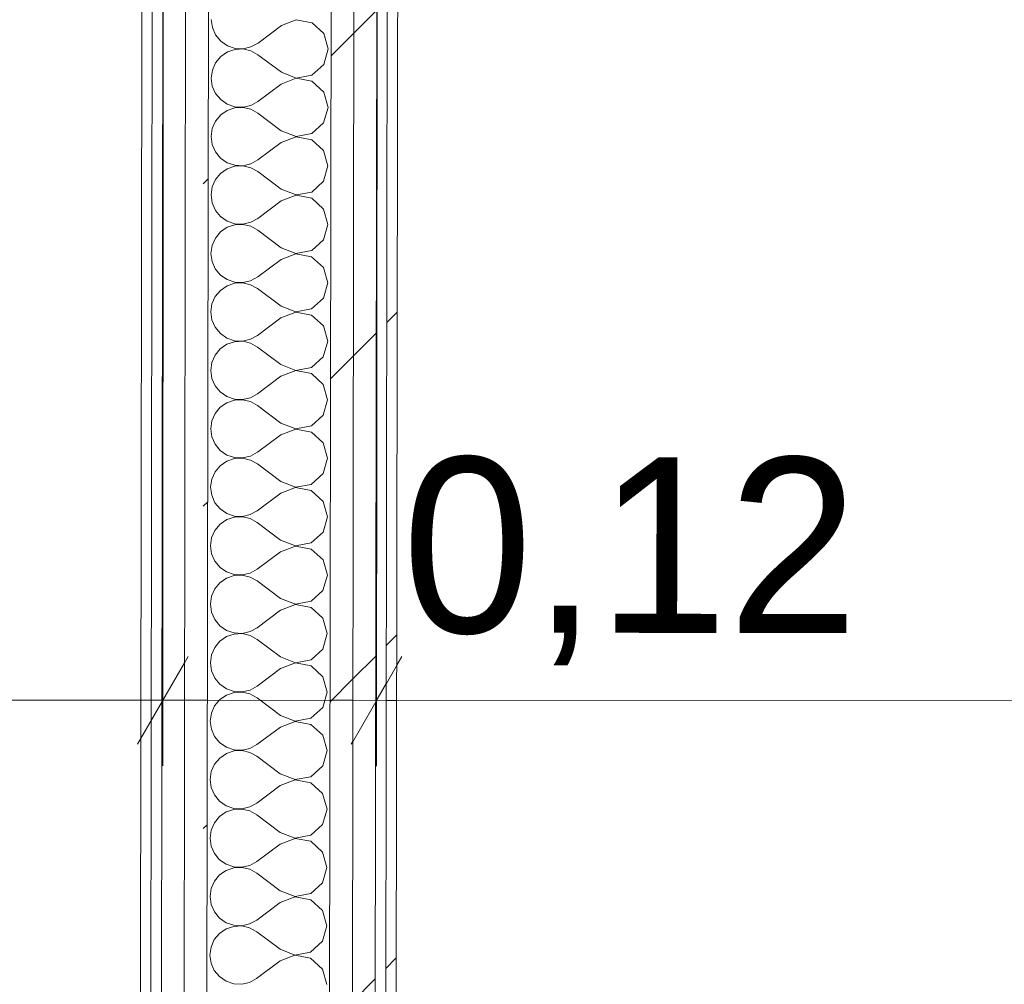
# Model space of a CAD drawing. Header units: millimetres. Extents: x -30280 to 19093, y -17460 to 4378.
# Tile 89 of 188: x -13158 to -12596, y -15164 to -14614. Entities that reach past the tile are written whole.
import ezdxf

# ---------------------------------------------------------------- set-up
doc = ezdxf.new("R2010")
doc.units = ezdxf.units.MM
doc.header["$MEASUREMENT"] = 0
doc.linetypes.add('Wipeout_Contour', pattern=[1000, 0, -1000])
doc.layers.add('Nuevo_06_COT_Generals', color=7, linetype='Continuous')
doc.layers.add('Nuevo_08_E_Envans secs', color=7, linetype='Continuous')
doc.layers.add('Nuevo_06_COT_Generals_Pluma_Nº__1', color=7, linetype='Continuous', lineweight=5)
doc.layers.add('Nuevo_08_E_Envans secs_Pluma_Nº__1', color=7, linetype='Continuous', lineweight=5)
for name, color, linetype, lineweight, true_color in [('Nuevo_08_E_Envans secs_Pluma_Nº__102', 7, 'Continuous', 5, 0xcccccc), ('Nuevo_08_E_Envans secs_Pluma_Nº__171', 171, 'Continuous', 13, 0xaaaaff), ('Nuevo_08_E_Envans secs_Pluma_Nº__177', 7, 'Continuous', 15, 0xf7e046)]:
    doc.layers.add(name, color=color, linetype=linetype, lineweight=lineweight, true_color=true_color)
doc.styles.add('Estilo_Generado_1', font='txt')
doc.dimstyles.new('Estilo_Generado__2', dxfattribs={"dimtxt": 100, "dimasz": 38, "dimexe": 0.18, "dimexo": 300, "dimgap": 0, "dimtad": 1, "dimlfac": 0.001, "dimzin": 0, "dimdsep": 46, "dimtxsty": 'Estilo_Generado_1', "dimblk": 'ARROWHEAD_2', "dimblk1": 'ARROWHEAD_2', "dimblk2": 'ARROWHEAD_2', "dimcen": 0.09, "dimclrd": 7, "dimclre": 7, "dimclrt": 7, "dimadec": 0, "dimazin": 0, "dimtfac": 1, "dimtdec": 4, "dimtmove": 0, "dimatfit": 3, "dimfxl": 0, "dimtolj": 1, "dimtzin": 0, "dimarcsym": 0})
pattern_1 = [(45, (0, 0), (-183.8478, 183.8478), [195, -65]), (45, (7e-14, 183.85), (-183.8478, 183.8478), [195, -65])]

# ---------------------------------------------------------------- blocks, each defined once
blk = doc.blocks.new('*X228')
at = {"layer": 'Nuevo_08_E_Envans secs_Pluma_Nº__102', "color": 254, "linetype": 'Continuous', "lineweight": 5, "true_color": 0xcccccc}
for p, q in [((-13048.42, -14614.06), (-13047.79, -14618.62)), ((-12999.92, -14614.2), (-13008.43, -14617.45)), ((-12990.97, -14615.91), (-12999.92, -14614.2)), ((-13047.79, -14618.62), (-13045.95, -14622.83)), ((-13008.43, -14617.45), (-13021.78, -14627.44)), ((-12984.26, -14622.06), (-12990.97, -14615.91)), ((-13045.95, -14622.83), (-13043.02, -14626.37)), ((-13043.02, -14626.37), (-13039.23, -14628.98)), ((-12981.78, -14630.83), (-12984.26, -14622.06)), ((-13034.88, -14631.04), (-13039.24, -14632.5)), ((-13039.23, -14628.98), (-13034.88, -14630.46)), ((-13034.88, -14630.46), (-13030.28, -14630.69)), ((-13030.28, -14630.82), (-13034.88, -14631.04)), ((-13030.28, -14630.69), (-13025.8, -14629.65)), ((-13025.81, -14631.87), (-13030.28, -14630.82)), ((-13021.79, -14634.1), (-13025.81, -14631.87)), ((-13025.8, -14629.65), (-13021.78, -14627.44)), ((-12984.28, -14639.59), (-12981.78, -14630.83)), ((-13043.03, -14635.1), (-13045.97, -14638.64)), ((-13039.24, -14632.5), (-13043.03, -14635.1)), ((-13008.47, -14644.12), (-13021.79, -14634.1)), ((-13047.83, -14642.84), (-13048.47, -14647.4)), ((-13045.97, -14638.64), (-13047.83, -14642.84)), ((-12991.02, -14645.72), (-12984.28, -14639.59)), ((-13048.47, -14647.4), (-13047.84, -14651.95)), ((-12999.97, -14647.53), (-13008.48, -14650.79)), ((-13008.47, -14644.12), (-12999.97, -14647.4)), ((-12999.97, -14647.4), (-12991.02, -14645.72)), ((-12991.02, -14649.24), (-12999.97, -14647.53)), ((-12984.31, -14655.4), (-12991.02, -14649.24)), ((-13047.84, -14651.95), (-13046, -14656.16)), ((-13008.48, -14650.79), (-13021.82, -14660.77)), ((-13046, -14656.16), (-13043.07, -14659.71)), ((-13043.07, -14659.71), (-13039.28, -14662.32)), ((-12981.83, -14664.16), (-12984.31, -14655.4)), ((-13039.29, -14665.84), (-13043.08, -14668.43)), ((-13034.93, -14664.37), (-13039.29, -14665.84)), ((-13039.28, -14662.32), (-13034.93, -14663.79)), ((-13034.93, -14663.79), (-13030.33, -14664.02)), ((-13030.33, -14664.16), (-13034.93, -14664.37)), ((-13030.33, -14664.02), (-13025.85, -14662.99)), ((-13025.86, -14665.2), (-13030.33, -14664.16)), ((-13021.83, -14667.44), (-13025.86, -14665.2)), ((-13025.85, -14662.99), (-13021.82, -14660.77)), ((-12984.33, -14672.92), (-12981.83, -14664.16)), ((-13043.08, -14668.43), (-13046.02, -14671.97)), ((-13008.52, -14677.45), (-13021.83, -14667.44)), ((-13047.88, -14676.18), (-13048.52, -14680.73)), ((-13046.02, -14671.97), (-13047.88, -14676.18)), ((-12991.06, -14679.05), (-12984.33, -14672.92)), ((-13048.52, -14680.73), (-13047.89, -14685.28)), ((-13000.02, -14680.87), (-13008.53, -14684.12)), ((-13008.52, -14677.45), (-13000.02, -14680.73)), ((-13000.02, -14680.73), (-12991.06, -14679.05)), ((-12991.07, -14682.57), (-13000.02, -14680.87)), ((-12984.35, -14688.73), (-12991.07, -14682.57)), ((-13047.89, -14685.28), (-13046.04, -14689.49)), ((-13008.53, -14684.12), (-13021.87, -14694.1)), ((-13046.04, -14689.49), (-13043.12, -14693.04)), ((-13043.12, -14693.04), (-13039.33, -14695.65)), ((-13025.9, -14696.32), (-13021.87, -14694.1)), ((-12981.88, -14697.49), (-12984.35, -14688.73)), ((-13039.33, -14699.17), (-13043.13, -14701.77)), ((-13039.33, -14695.65), (-13034.97, -14697.13)), ((-13034.98, -14697.71), (-13039.33, -14699.17)), ((-13030.38, -14697.49), (-13034.98, -14697.71)), ((-13034.97, -14697.13), (-13030.38, -14697.36)), ((-13030.38, -14697.36), (-13025.9, -14696.32)), ((-13025.9, -14698.54), (-13030.38, -14697.49)), ((-13021.88, -14700.77), (-13025.9, -14698.54)), ((-12984.38, -14706.25), (-12981.88, -14697.49)), ((-13046.07, -14705.3), (-13047.93, -14709.51)), ((-13043.13, -14701.77), (-13046.07, -14705.3)), ((-13008.57, -14710.79), (-13021.88, -14700.77)), ((-13047.93, -14709.51), (-13048.57, -14714.06)), ((-13008.57, -14710.79), (-13000.07, -14714.07)), ((-12991.11, -14712.39), (-12984.38, -14706.25)), ((-13048.57, -14714.06), (-13047.94, -14718.62)), ((-13000.07, -14714.2), (-13008.57, -14717.45)), ((-13000.07, -14714.07), (-12991.11, -14712.39)), ((-12991.12, -14715.91), (-13000.07, -14714.2)), ((-12984.4, -14722.06), (-12991.12, -14715.91)), ((-13047.94, -14718.62), (-13046.09, -14722.83)), ((-13008.57, -14717.45), (-13021.92, -14727.44)), ((-12981.93, -14730.83), (-12984.4, -14722.06)), ((-13046.09, -14722.83), (-13043.16, -14726.37)), ((-13043.16, -14726.37), (-13039.38, -14728.98)), ((-13025.95, -14729.65), (-13021.92, -14727.44)), ((-13039.38, -14732.5), (-13043.18, -14735.1)), ((-13039.38, -14728.98), (-13035.02, -14730.46)), ((-13035.02, -14731.04), (-13039.38, -14732.5)), ((-13035.02, -14730.46), (-13030.43, -14730.69)), ((-13030.43, -14730.82), (-13035.02, -14731.04)), ((-13030.43, -14730.69), (-13025.95, -14729.65)), ((-13025.95, -14731.87), (-13030.43, -14730.82)), ((-13021.93, -14734.1), (-13025.95, -14731.87)), ((-12984.43, -14739.59), (-12981.93, -14730.83)), ((-13046.12, -14738.64), (-13047.98, -14742.84)), ((-13043.18, -14735.1), (-13046.12, -14738.64)), ((-13008.61, -14744.12), (-13021.93, -14734.1)), ((-13047.98, -14742.84), (-13048.62, -14747.4)), ((-13008.61, -14744.12), (-13000.12, -14747.4)), ((-12991.16, -14745.72), (-12984.43, -14739.59)), ((-13048.62, -14747.4), (-13047.99, -14751.95)), ((-13000.12, -14747.53), (-13008.62, -14750.79)), ((-13000.12, -14747.4), (-12991.16, -14745.72)), ((-12991.17, -14749.24), (-13000.12, -14747.53)), ((-12984.45, -14755.4), (-12991.17, -14749.24)), ((-13047.99, -14751.95), (-13046.14, -14756.16)), ((-13008.62, -14750.79), (-13021.97, -14760.77)), ((-12981.98, -14764.16), (-12984.45, -14755.4)), ((-13046.14, -14756.16), (-13043.21, -14759.71)), ((-13043.21, -14759.71), (-13039.43, -14762.32)), ((-13026, -14762.99), (-13021.97, -14760.77)), ((-13039.43, -14765.84), (-13043.23, -14768.43)), ((-13039.43, -14762.32), (-13035.07, -14763.79)), ((-13035.07, -14764.37), (-13039.43, -14765.84)), ((-13035.07, -14763.79), (-13030.48, -14764.02)), ((-13030.48, -14764.16), (-13035.07, -14764.37)), ((-13030.48, -14764.02), (-13026, -14762.99)), ((-13026, -14765.2), (-13030.48, -14764.16)), ((-13021.98, -14767.44), (-13026, -14765.2)), ((-12984.48, -14772.92), (-12981.98, -14764.16)), ((-13046.17, -14771.97), (-13048.03, -14776.18)), ((-13043.23, -14768.43), (-13046.17, -14771.97)), ((-13008.66, -14777.45), (-13021.98, -14767.44)), ((-13048.03, -14776.18), (-13048.67, -14780.73)), ((-13008.66, -14777.45), (-13000.17, -14780.73)), ((-12991.21, -14779.05), (-12984.48, -14772.92)), ((-13048.67, -14780.73), (-13048.04, -14785.28)), ((-13000.17, -14780.87), (-13008.67, -14784.12)), ((-13000.17, -14780.73), (-12991.21, -14779.05)), ((-12991.22, -14782.57), (-13000.17, -14780.87)), ((-12984.5, -14788.73), (-12991.22, -14782.57)), ((-13048.04, -14785.28), (-13046.19, -14789.49)), ((-13046.19, -14789.49), (-13043.26, -14793.04)), ((-13008.67, -14784.12), (-13022.02, -14794.1)), ((-12982.03, -14797.49), (-12984.5, -14788.73)), ((-13043.26, -14793.04), (-13039.48, -14795.65)), ((-13026.05, -14796.32), (-13022.02, -14794.1)), ((-13039.48, -14799.17), (-13043.28, -14801.77)), ((-13039.48, -14795.65), (-13035.12, -14797.13)), ((-13035.12, -14797.71), (-13039.48, -14799.17)), ((-13035.12, -14797.13), (-13030.53, -14797.36)), ((-13030.53, -14797.49), (-13035.12, -14797.71)), ((-13030.53, -14797.36), (-13026.05, -14796.32)), ((-13026.05, -14798.54), (-13030.53, -14797.49)), ((-13022.03, -14800.77), (-13026.05, -14798.54)), ((-13008.71, -14810.79), (-13022.03, -14800.77)), ((-12984.53, -14806.25), (-12982.03, -14797.49)), ((-13046.22, -14805.3), (-13048.08, -14809.51)), ((-13043.28, -14801.77), (-13046.22, -14805.3)), ((-12991.26, -14812.39), (-12984.53, -14806.25)), ((-13048.08, -14809.51), (-13048.72, -14814.06)), ((-13008.71, -14810.79), (-13000.21, -14814.07)), ((-13048.72, -14814.06), (-13048.09, -14818.62)), ((-13008.72, -14817.45), (-13022.07, -14827.44)), ((-13000.21, -14814.2), (-13008.72, -14817.45)), ((-13000.21, -14814.07), (-12991.26, -14812.39)), ((-12991.27, -14815.91), (-13000.21, -14814.2)), ((-12984.55, -14822.06), (-12991.27, -14815.91)), ((-13048.09, -14818.62), (-13046.24, -14822.83)), ((-13046.24, -14822.83), (-13043.31, -14826.37)), ((-12982.08, -14830.83), (-12984.55, -14822.06)), ((-13043.31, -14826.37), (-13039.53, -14828.98)), ((-13039.53, -14828.98), (-13035.17, -14830.46)), ((-13026.1, -14829.65), (-13022.07, -14827.44)), ((-13039.53, -14832.5), (-13043.33, -14835.1)), ((-13035.17, -14831.04), (-13039.53, -14832.5)), ((-13035.17, -14830.46), (-13030.58, -14830.69)), ((-13030.58, -14830.82), (-13035.17, -14831.04)), ((-13030.58, -14830.69), (-13026.1, -14829.65)), ((-13026.1, -14831.87), (-13030.58, -14830.82)), ((-13022.08, -14834.1), (-13026.1, -14831.87)), ((-13008.76, -14844.12), (-13022.08, -14834.1)), ((-12984.58, -14839.59), (-12982.08, -14830.83)), ((-13046.26, -14838.64), (-13048.13, -14842.84)), ((-13043.33, -14835.1), (-13046.26, -14838.64)), ((-12991.31, -14845.72), (-12984.58, -14839.59)), ((-13048.13, -14842.84), (-13048.77, -14847.4)), ((-13008.76, -14844.12), (-13000.26, -14847.4)), ((-13000.26, -14847.4), (-12991.31, -14845.72)), ((-13048.77, -14847.4), (-13048.14, -14851.95)), ((-13008.77, -14850.79), (-13022.12, -14860.77)), ((-13000.26, -14847.53), (-13008.77, -14850.79)), ((-12991.32, -14849.24), (-13000.26, -14847.53)), ((-12984.6, -14855.39), (-12991.32, -14849.24)), ((-13048.14, -14851.95), (-13046.29, -14856.16)), ((-13046.29, -14856.16), (-13043.36, -14859.71)), ((-12982.13, -14864.16), (-12984.6, -14855.39)), ((-13043.36, -14859.71), (-13039.58, -14862.32)), ((-13039.58, -14862.32), (-13035.22, -14863.79)), ((-13026.15, -14862.99), (-13022.12, -14860.77)), ((-13039.58, -14865.84), (-13043.37, -14868.43)), ((-13035.22, -14864.37), (-13039.58, -14865.84)), ((-13035.22, -14863.79), (-13030.63, -14864.02)), ((-13030.63, -14864.16), (-13035.22, -14864.37)), ((-13030.63, -14864.02), (-13026.15, -14862.99)), ((-13026.15, -14865.2), (-13030.63, -14864.16)), ((-13022.13, -14867.43), (-13026.15, -14865.2)), ((-13008.81, -14877.45), (-13022.13, -14867.43)), ((-12984.63, -14872.92), (-12982.13, -14864.16)), ((-13046.31, -14871.97), (-13048.18, -14876.18)), ((-13043.37, -14868.43), (-13046.31, -14871.97)), ((-12991.36, -14879.05), (-12984.63, -14872.92)), ((-13048.18, -14876.18), (-13048.82, -14880.73)), ((-13008.81, -14877.45), (-13000.31, -14880.73)), ((-13000.31, -14880.73), (-12991.36, -14879.05)), ((-13048.82, -14880.73), (-13048.19, -14885.28)), ((-13008.82, -14884.12), (-13022.17, -14894.1)), ((-13000.31, -14880.87), (-13008.82, -14884.12)), ((-12991.37, -14882.57), (-13000.31, -14880.87)), ((-12984.65, -14888.73), (-12991.37, -14882.57)), ((-13048.19, -14885.28), (-13046.34, -14889.49)), ((-13046.34, -14889.49), (-13043.41, -14893.04)), ((-12982.17, -14897.49), (-12984.65, -14888.73)), ((-13043.41, -14893.04), (-13039.63, -14895.65)), ((-13039.63, -14895.65), (-13035.27, -14897.13)), ((-13030.68, -14897.36), (-13026.2, -14896.32)), ((-13026.2, -14896.32), (-13022.17, -14894.1)), ((-13043.42, -14901.77), (-13046.36, -14905.3)), ((-13039.63, -14899.17), (-13043.42, -14901.77)), ((-13035.27, -14897.71), (-13039.63, -14899.17)), ((-13035.27, -14897.13), (-13030.68, -14897.36)), ((-13030.68, -14897.49), (-13035.27, -14897.71)), ((-13026.2, -14898.54), (-13030.68, -14897.49)), ((-13022.18, -14900.77), (-13026.2, -14898.54)), ((-13008.86, -14910.79), (-13022.18, -14900.77)), ((-12984.68, -14906.25), (-12982.17, -14897.49)), ((-13046.36, -14905.3), (-13048.22, -14909.51)), ((-12991.41, -14912.39), (-12984.68, -14906.25)), ((-13048.22, -14909.51), (-13048.87, -14914.06)), ((-13008.86, -14910.79), (-13000.36, -14914.07)), ((-13000.36, -14914.07), (-12991.41, -14912.39)), ((-13048.87, -14914.06), (-13048.24, -14918.62)), ((-13048.24, -14918.62), (-13046.39, -14922.83)), ((-13008.87, -14917.45), (-13022.22, -14927.43)), ((-13000.36, -14914.2), (-13008.87, -14917.45)), ((-12991.41, -14915.91), (-13000.36, -14914.2)), ((-12984.7, -14922.06), (-12991.41, -14915.91)), ((-13046.39, -14922.83), (-13043.46, -14926.37)), ((-12982.22, -14930.83), (-12984.7, -14922.06)), ((-13043.46, -14926.37), (-13039.67, -14928.98)), ((-13039.67, -14928.98), (-13035.32, -14930.46)), ((-13030.73, -14930.69), (-13026.25, -14929.65)), ((-13026.25, -14929.65), (-13022.22, -14927.43)), ((-13043.47, -14935.1), (-13046.41, -14938.64)), ((-13039.68, -14932.5), (-13043.47, -14935.1)), ((-13035.32, -14931.04), (-13039.68, -14932.5)), ((-13035.32, -14930.46), (-13030.73, -14930.69)), ((-13030.73, -14930.82), (-13035.32, -14931.04)), ((-13026.25, -14931.87), (-13030.73, -14930.82)), ((-13022.23, -14934.1), (-13026.25, -14931.87)), ((-13008.91, -14944.12), (-13022.23, -14934.1)), ((-12984.73, -14939.59), (-12982.22, -14930.83)), ((-13046.41, -14938.64), (-13048.27, -14942.84)), ((-12991.46, -14945.72), (-12984.73, -14939.59)), ((-13048.27, -14942.84), (-13048.91, -14947.4)), ((-13008.91, -14944.12), (-13000.41, -14947.4)), ((-13000.41, -14947.4), (-12991.46, -14945.72)), ((-13048.91, -14947.4), (-13048.29, -14951.95)), ((-13048.29, -14951.95), (-13046.44, -14956.16)), ((-13008.92, -14950.79), (-13022.27, -14960.77)), ((-13000.41, -14947.53), (-13008.92, -14950.79)), ((-12991.46, -14949.24), (-13000.41, -14947.53)), ((-12984.75, -14955.39), (-12991.46, -14949.24)), ((-13046.44, -14956.16), (-13043.51, -14959.71)), ((-12982.27, -14964.16), (-12984.75, -14955.39)), ((-13043.51, -14959.71), (-13039.72, -14962.32)), ((-13039.72, -14962.32), (-13035.37, -14963.79)), ((-13035.37, -14963.79), (-13030.78, -14964.02)), ((-13030.78, -14964.02), (-13026.3, -14962.99)), ((-13026.3, -14962.99), (-13022.27, -14960.77)), ((-13043.52, -14968.43), (-13046.46, -14971.97)), ((-13039.73, -14965.84), (-13043.52, -14968.43)), ((-13035.37, -14964.37), (-13039.73, -14965.84)), ((-13030.78, -14964.16), (-13035.37, -14964.37)), ((-13026.3, -14965.2), (-13030.78, -14964.16)), ((-13022.28, -14967.43), (-13026.3, -14965.2)), ((-13008.96, -14977.45), (-13022.28, -14967.43)), ((-12984.77, -14972.92), (-12982.27, -14964.16)), ((-13046.46, -14971.97), (-13048.32, -14976.18)), ((-12991.51, -14979.05), (-12984.77, -14972.92)), ((-13048.32, -14976.18), (-13048.96, -14980.73)), ((-13008.96, -14977.45), (-13000.46, -14980.73)), ((-13000.46, -14980.73), (-12991.51, -14979.05)), ((-13048.96, -14980.73), (-13048.34, -14985.28)), ((-13048.34, -14985.28), (-13046.49, -14989.49)), ((-13008.97, -14984.12), (-13022.32, -14994.1)), ((-13000.46, -14980.87), (-13008.97, -14984.12)), ((-12991.51, -14982.57), (-13000.46, -14980.87)), ((-12984.8, -14988.73), (-12991.51, -14982.57)), ((-13046.49, -14989.49), (-13043.56, -14993.04)), ((-12982.32, -14997.49), (-12984.8, -14988.73)), ((-13043.56, -14993.04), (-13039.77, -14995.65)), ((-13039.77, -14995.65), (-13035.42, -14997.13)), ((-13035.42, -14997.13), (-13030.83, -14997.35)), ((-13030.83, -14997.49), (-13035.42, -14997.71)), ((-13030.83, -14997.35), (-13026.34, -14996.32)), ((-13026.35, -14998.54), (-13030.83, -14997.49)), ((-13026.34, -14996.32), (-13022.32, -14994.1)), ((-12984.82, -15006.25), (-12982.32, -14997.49)), ((-13043.57, -15001.77), (-13046.51, -15005.3)), ((-13039.78, -14999.17), (-13043.57, -15001.77)), ((-13035.42, -14997.71), (-13039.78, -14999.17)), ((-13022.33, -15000.77), (-13026.35, -14998.54)), ((-13009.01, -15010.79), (-13022.33, -15000.77)), ((-13046.51, -15005.3), (-13048.37, -15009.51)), ((-12991.56, -15012.39), (-12984.82, -15006.25)), ((-13048.37, -15009.51), (-13049.01, -15014.06)), ((-13049.01, -15014.06), (-13048.39, -15018.62)), ((-13000.51, -15014.2), (-13009.02, -15017.45)), ((-13009.01, -15010.79), (-13000.51, -15014.07)), ((-13000.51, -15014.07), (-12991.56, -15012.39)), ((-12991.56, -15015.91), (-13000.51, -15014.2)), ((-13048.39, -15018.62), (-13046.54, -15022.83)), ((-13009.02, -15017.45), (-13022.37, -15027.43)), ((-12984.85, -15022.06), (-12991.56, -15015.91)), ((-13046.54, -15022.83), (-13043.61, -15026.37)), ((-12982.37, -15030.83), (-12984.85, -15022.06)), ((-13043.61, -15026.37), (-13039.82, -15028.98)), ((-13035.47, -15031.04), (-13039.83, -15032.5)), ((-13039.82, -15028.98), (-13035.47, -15030.46)), ((-13035.47, -15030.46), (-13030.87, -15030.69)), ((-13030.87, -15030.82), (-13035.47, -15031.04)), ((-13030.87, -15030.69), (-13026.39, -15029.65)), ((-13026.4, -15031.87), (-13030.87, -15030.82)), ((-13026.39, -15029.65), (-13022.37, -15027.43)), ((-12984.87, -15039.59), (-12982.37, -15030.83)), ((-13043.62, -15035.1), (-13046.56, -15038.64)), ((-13039.83, -15032.5), (-13043.62, -15035.1)), ((-13022.38, -15034.1), (-13026.4, -15031.87)), ((-13009.06, -15044.12), (-13022.38, -15034.1)), ((-13046.56, -15038.64), (-13048.42, -15042.84)), ((-12991.61, -15045.72), (-12984.87, -15039.59)), ((-13048.42, -15042.84), (-13049.06, -15047.4)), ((-13049.06, -15047.4), (-13048.44, -15051.95)), ((-13000.56, -15047.53), (-13009.07, -15050.79)), ((-13009.06, -15044.12), (-13000.56, -15047.4)), ((-13000.56, -15047.4), (-12991.61, -15045.72)), ((-12991.61, -15049.24), (-13000.56, -15047.53)), ((-13048.44, -15051.95), (-13046.59, -15056.16)), ((-13009.07, -15050.79), (-13022.42, -15060.77)), ((-12984.9, -15055.39), (-12991.61, -15049.24)), ((-13046.59, -15056.16), (-13043.66, -15059.71)), ((-12982.42, -15064.16), (-12984.9, -15055.39)), ((-13043.66, -15059.71), (-13039.87, -15062.32)), ((-13035.52, -15064.37), (-13039.88, -15065.84)), ((-13039.87, -15062.32), (-13035.52, -15063.79)), ((-13035.52, -15063.79), (-13030.92, -15064.02)), ((-13030.92, -15064.16), (-13035.52, -15064.37)), ((-13030.92, -15064.02), (-13026.44, -15062.99)), ((-13026.45, -15065.2), (-13030.92, -15064.16)), ((-13026.44, -15062.99), (-13022.42, -15060.77)), ((-12984.92, -15072.92), (-12982.42, -15064.16)), ((-13043.67, -15068.43), (-13046.61, -15071.97)), ((-13039.88, -15065.84), (-13043.67, -15068.43)), ((-13022.43, -15067.43), (-13026.45, -15065.2)), ((-13009.11, -15077.45), (-13022.43, -15067.43)), ((-13046.61, -15071.97), (-13048.47, -15076.18)), ((-12991.66, -15079.05), (-12984.92, -15072.92)), ((-13048.47, -15076.18), (-13049.11, -15080.73)), ((-13049.11, -15080.73), (-13048.48, -15085.28)), ((-13000.61, -15080.87), (-13009.12, -15084.12)), ((-13009.11, -15077.45), (-13000.61, -15080.73)), ((-13000.61, -15080.73), (-12991.66, -15079.05)), ((-12991.66, -15082.57), (-13000.61, -15080.87)), ((-13048.48, -15085.28), (-13046.64, -15089.49)), ((-13009.12, -15084.12), (-13022.46, -15094.1)), ((-12984.95, -15088.73), (-12991.66, -15082.57)), ((-13046.64, -15089.49), (-13043.71, -15093.04)), ((-12982.47, -15097.49), (-12984.95, -15088.73)), ((-13043.71, -15093.04), (-13039.92, -15095.65)), ((-13035.57, -15097.71), (-13039.93, -15099.17)), ((-13039.92, -15095.65), (-13035.57, -15097.13)), ((-13035.57, -15097.13), (-13030.97, -15097.35)), ((-13030.97, -15097.49), (-13035.57, -15097.71)), ((-13030.97, -15097.35), (-13026.49, -15096.32)), ((-13026.5, -15098.54), (-13030.97, -15097.49)), ((-13022.47, -15100.77), (-13026.5, -15098.54)), ((-13026.49, -15096.32), (-13022.46, -15094.1)), ((-12984.97, -15106.25), (-12982.47, -15097.49)), ((-13043.72, -15101.77), (-13046.66, -15105.3)), ((-13039.93, -15099.17), (-13043.72, -15101.77)), ((-13009.16, -15110.79), (-13022.47, -15100.77)), ((-13048.52, -15109.51), (-13049.16, -15114.06)), ((-13046.66, -15105.3), (-13048.52, -15109.51)), ((-12991.71, -15112.39), (-12984.97, -15106.25)), ((-13049.16, -15114.06), (-13048.53, -15118.62)), ((-13000.66, -15114.2), (-13009.17, -15117.45)), ((-13009.16, -15110.79), (-13000.66, -15114.07)), ((-13000.66, -15114.07), (-12991.71, -15112.39)), ((-12991.71, -15115.91), (-13000.66, -15114.2)), ((-13048.53, -15118.62), (-13046.68, -15122.83)), ((-13009.17, -15117.45), (-13022.51, -15127.43)), ((-12985, -15122.06), (-12991.71, -15115.91)), ((-13046.68, -15122.83), (-13043.76, -15126.37)), ((-13043.76, -15126.37), (-13039.97, -15128.98)), ((-12982.52, -15130.83), (-12985, -15122.06)), ((-13035.62, -15131.04), (-13039.98, -15132.5)), ((-13039.97, -15128.98), (-13035.62, -15130.46)), ((-13035.62, -15130.46), (-13031.02, -15130.69)), ((-13031.02, -15130.82), (-13035.62, -15131.04)), ((-13031.02, -15130.69), (-13026.54, -15129.65)), ((-13026.54, -15131.87), (-13031.02, -15130.82)), ((-13026.54, -15129.65), (-13022.51, -15127.43)), ((-13022.52, -15134.1), (-13026.54, -15131.87)), ((-12985.02, -15139.59), (-12982.52, -15130.83)), ((-13043.77, -15135.1), (-13046.71, -15138.64)), ((-13039.98, -15132.5), (-13043.77, -15135.1)), ((-13009.21, -15144.12), (-13022.52, -15134.1)), ((-13048.57, -15142.84), (-13049.21, -15147.4)), ((-13046.71, -15138.64), (-13048.57, -15142.84)), ((-12991.75, -15145.72), (-12985.02, -15139.59)), ((-13049.21, -15147.4), (-13048.58, -15151.95)), ((-13000.71, -15147.53), (-13009.22, -15150.79)), ((-13009.21, -15144.12), (-13000.71, -15147.4)), ((-13000.71, -15147.4), (-12991.75, -15145.72)), ((-12991.76, -15149.24), (-13000.71, -15147.53)), ((-13048.58, -15151.95), (-13046.73, -15156.16)), ((-13009.22, -15150.79), (-13022.56, -15160.77)), ((-12985.04, -15155.39), (-12991.76, -15149.24)), ((-13046.73, -15156.16), (-13043.81, -15159.71)), ((-13043.81, -15159.71), (-13040.02, -15162.32)), ((-12982.57, -15164.16), (-12985.04, -15155.39)), ((-13040.02, -15162.32), (-13035.66, -15163.79)), ((-13035.66, -15163.79), (-13031.07, -15164.02)), ((-13031.07, -15164.02), (-13026.59, -15162.99)), ((-13026.59, -15162.99), (-13022.56, -15160.77))]:
    blk.add_line(p, q, dxfattribs=at)
blk = doc.blocks.new('Muro_77_1', base_point=(-13089.1, -15296.87))
at = {"color": 254, "linetype": 'Wipeout_Contour', "lineweight": 0, "ltscale": 76148.991983}
blk.add_wipeout([(-12945.05, -12559.56), (-12949.1, -15297.22), (-12943.1, -15297.24), (-12939.05, -12559.56)], dxfattribs=at).dxf.layer = 'Nuevo_08_E_Envans secs'
at = {"layer": 'Nuevo_08_E_Envans secs_Pluma_Nº__171', "linetype": 'Continuous', "lineweight": 13, "true_color": 0xaaaaff}
h = blk.add_hatch(dxfattribs=at)
h.set_pattern_fill('Panellat_HPL_0001', color=161, style=0, pattern_type=2)
h.set_pattern_definition(pattern_1)
h.paths.add_polyline_path([(-12945.05, -12559.56), (-12949.1, -15297.22), (-12943.1, -15297.24), (-12939.05, -12559.56)])
at = {"layer": 'Nuevo_08_E_Envans secs_Pluma_Nº__1', "color": 7, "linetype": 'Continuous', "lineweight": 5, "flags": 128}
blk.add_lwpolyline([(-12943.1, -15297.24), (-12939.05, -12559.56)], dxfattribs=at)
at = {"color": 254, "linetype": 'Wipeout_Contour', "lineweight": 0, "ltscale": 76200.427536}
blk.add_wipeout([(-12964.03, -12547.56), (-12968.13, -15320.12), (-12955.11, -15308.22), (-12951.03, -12547.56)], dxfattribs=at).dxf.layer = 'Nuevo_08_E_Envans secs'
at = {"layer": 'Nuevo_08_E_Envans secs_Pluma_Nº__177', "linetype": 'Continuous', "lineweight": 15, "true_color": 0xf7e046}
h = blk.add_hatch(dxfattribs=at)
h.set_pattern_fill('Panellat_HPL_0001', color=53, style=0, pattern_type=2)
h.set_pattern_definition(pattern_1)
h.paths.add_polyline_path([(-12964.03, -12547.56), (-12968.13, -15320.12), (-12955.11, -15308.22), (-12951.03, -12547.56)])
at = {"layer": 'Nuevo_08_E_Envans secs_Pluma_Nº__1', "color": 7, "linetype": 'Continuous', "lineweight": 5}
for p, q in [((-12955.11, -15308.22), (-12951.03, -12547.56)), ((-12949.1, -15297.22), (-12945.04, -12553.56))]:
    blk.add_line(p, q, dxfattribs=at)
at = {"color": 254, "linetype": 'Wipeout_Contour', "lineweight": 0, "ltscale": 96305.94969}
blk.add_wipeout([(-12977.02, -12534.56), (-12981.14, -15323.14), (-12971.47, -15323.16), (-12968.13, -15320.12), (-12964.02, -12534.56)], dxfattribs=at).dxf.layer = 'Nuevo_08_E_Envans secs'
at = {"layer": 'Nuevo_08_E_Envans secs_Pluma_Nº__177', "linetype": 'Continuous', "lineweight": 15, "true_color": 0xf7e046}
h = blk.add_hatch(dxfattribs=at)
h.set_pattern_fill('Panellat_HPL_0001', color=53, style=0, pattern_type=2)
h.set_pattern_definition(pattern_1)
h.paths.add_polyline_path([(-12977.02, -12534.56), (-12981.14, -15323.14), (-12971.47, -15323.16), (-12968.13, -15320.12), (-12964.02, -12534.56)])
at = {"layer": 'Nuevo_08_E_Envans secs_Pluma_Nº__1', "color": 7, "linetype": 'Continuous', "lineweight": 5}
for p, q in [((-12981.14, -15323.14), (-12977.02, -12534.56)), ((-12968.13, -15320.12), (-12964.02, -12534.56))]:
    blk.add_line(p, q, dxfattribs=at)
at = {"layer": 'Nuevo_08_E_Envans secs', "color": 7, "lineweight": 20}
blk.add_blockref('*X228', (0, 0), dxfattribs=at)
at = {"color": 254, "linetype": 'Wipeout_Contour', "lineweight": 0, "ltscale": 112426.617616}
blk.add_wipeout([(-13064.24, -15392.94), (-13051.24, -15392.97), (-13046.96, -12494.56), (-13048.37, -12494.56), (-13048.37, -12338.98), (-13059.73, -12338.98)], dxfattribs=at).dxf.layer = 'Nuevo_08_E_Envans secs'
at = {"layer": 'Nuevo_08_E_Envans secs_Pluma_Nº__177', "linetype": 'Continuous', "lineweight": 15, "true_color": 0xf7e046}
h = blk.add_hatch(dxfattribs=at)
h.set_pattern_fill('Panellat_HPL_0001', color=53, style=0, pattern_type=2)
h.set_pattern_definition(pattern_1)
h.paths.add_polyline_path([(-13064.24, -15392.94), (-13051.24, -15392.97), (-13046.96, -12494.56), (-13048.37, -12494.56), (-13048.37, -12338.98), (-13059.73, -12338.98)])
at = {"layer": 'Nuevo_08_E_Envans secs_Pluma_Nº__1', "color": 7, "linetype": 'Continuous', "lineweight": 5}
blk.add_line((-13051.14, -15322.97), (-13046.96, -12494.56), dxfattribs=at)
at = {"color": 254, "linetype": 'Wipeout_Contour', "lineweight": 0, "ltscale": 76350.322523}
blk.add_wipeout([(-13064.26, -15405.94), (-13059.73, -12338.98), (-13072.73, -12338.98), (-13077.26, -15405.9)], dxfattribs=at).dxf.layer = 'Nuevo_08_E_Envans secs'
at = {"layer": 'Nuevo_08_E_Envans secs_Pluma_Nº__177', "linetype": 'Continuous', "lineweight": 15, "true_color": 0xf7e046}
h = blk.add_hatch(dxfattribs=at)
h.set_pattern_fill('Panellat_HPL_0001', color=53, style=0, pattern_type=2)
h.set_pattern_definition(pattern_1)
h.paths.add_polyline_path([(-13064.26, -15405.94), (-13059.73, -12338.98), (-13072.73, -12338.98), (-13077.26, -15405.9)])
at = {"layer": 'Nuevo_08_E_Envans secs_Pluma_Nº__1', "color": 7, "linetype": 'Continuous', "lineweight": 5}
blk.add_line((-13064.26, -15405.94), (-13059.73, -12338.98), dxfattribs=at)
at = {"color": 254, "linetype": 'Wipeout_Contour', "lineweight": 0, "ltscale": 76421.888815}
blk.add_wipeout([(-13083.29, -15424.89), (-13078.73, -12338.98), (-13084.73, -12338.98), (-13089.29, -15424.87)], dxfattribs=at).dxf.layer = 'Nuevo_08_E_Envans secs'
at = {"layer": 'Nuevo_08_E_Envans secs_Pluma_Nº__171', "linetype": 'Continuous', "lineweight": 13, "true_color": 0xaaaaff}
h = blk.add_hatch(dxfattribs=at)
h.set_pattern_fill('Panellat_HPL_0001', color=161, style=0, pattern_type=2)
h.set_pattern_definition(pattern_1)
h.paths.add_polyline_path([(-13083.29, -15424.89), (-13078.73, -12338.98), (-13084.73, -12338.98), (-13089.29, -15424.87)])
at = {"layer": 'Nuevo_08_E_Envans secs_Pluma_Nº__1', "color": 7, "linetype": 'Continuous', "lineweight": 5}
for p, q in [((-13083.28, -15418.89), (-13078.73, -12338.98)), ((-13077.26, -15405.9), (-13072.73, -12338.98))]:
    blk.add_line(p, q, dxfattribs=at)
at = {"layer": 'Nuevo_08_E_Envans secs_Pluma_Nº__1', "color": 7, "linetype": 'Continuous', "lineweight": 5, "flags": 128}
blk.add_lwpolyline([(-13084.73, -12338.98), (-13089.29, -15424.87)], dxfattribs=at)
blk = doc.blocks.new('*D791')
at = {"layer": 'Nuevo_06_COT_Generals_Pluma_Nº__1', "color": 7, "linetype": 'Continuous', "lineweight": 5}
for p, q in [((-10654.03, -14966.39), (-10654.09, -15041.39)), ((-12968.57, -15027.18), (-12939.67, -14977.2)), ((-10668.51, -15028.88), (-10639.61, -14978.9)), ((-10654.06, -15003.89), (-12954.12, -15002.19)), ((-10629.61, -15003.91), (-10654.06, -15003.89))]:
    blk.add_line(p, q, dxfattribs=at)
at = {"layer": 'Nuevo_06_COT_Generals_Pluma_Nº__1', "color": 7, "lineweight": 5, "char_height": 100, "attachment_point": 7, "rotation": 359.9577, "style": 'Estilo_Generado_1'}
for s, insert in [('\\A1;{\\pql;\\fGotham Book|b0|i0|c0|p0;\\W1.000000;0,12}', (-12939.65, -14982.2)), ('\\A1;{\\pql;\\fGotham Book|b0|i0|c0|p0;\\W1.000000;2,3}', (-11902.2, -14982.97))]:
    blk.add_mtext(s, dxfattribs=dict(at, insert=insert))
blk = doc.blocks.new('ARROWHEAD_2')
at = {"color": 0, "linetype": 'Continuous', "lineweight": 0}
for p, q in [((-0.378, -0.655), (0.378, 0.655)), ((0, 0), (-1, 0))]:
    blk.add_line(p, q, dxfattribs=at)
blk = doc.blocks.new('*D792')
at = {"layer": 'Nuevo_06_COT_Generals_Pluma_Nº__1', "color": 7, "linetype": 'Continuous', "lineweight": 5}
for p, q in [((-13075.7, -14436.56), (-13076.15, -15039.6)), ((-12953.7, -14436.65), (-12954.15, -15039.69)), ((-13090.57, -15027.09), (-13061.67, -14977.11)), ((-12968.57, -15027.18), (-12939.67, -14977.2)), ((-13076.12, -15002.1), (-18763.49, -14997.9)), ((-12954.12, -15002.19), (-13076.12, -15002.1)), ((-10654.06, -15003.89), (-12954.12, -15002.19))]:
    blk.add_line(p, q, dxfattribs=at)
blk = doc.blocks.new('*D793')
at = {"layer": 'Nuevo_06_COT_Generals_Pluma_Nº__1', "color": 7, "linetype": 'Continuous', "lineweight": 5}
for p, q in [((-18763.47, -14960.4), (-18763.52, -15035.4)), ((-18749.04, -14972.91), (-18777.95, -15022.89)), ((-13090.57, -15027.09), (-13061.67, -14977.11)), ((-18763.49, -14997.9), (-18787.94, -14997.88)), ((-13076.12, -15002.1), (-18763.49, -14997.9))]:
    blk.add_line(p, q, dxfattribs=at)
at = {"layer": 'Nuevo_06_COT_Generals_Pluma_Nº__1', "color": 7, "lineweight": 5, "insert": (-16057.18, -14979.9), "char_height": 100, "attachment_point": 7, "rotation": 359.9577, "style": 'Estilo_Generado_1'}
blk.add_mtext('\\A1;{\\pql;\\fGotham Book|b0|i0|c0|p0;\\W1.000000;5,69}', dxfattribs=at)

msp = doc.modelspace()

# ---------------------------------------------------------------- block references
at = {"layer": 'Nuevo_08_E_Envans secs', "color": 7, "lineweight": 20}
msp.add_blockref('Muro_77_1', (-13089.098, -15296.873), dxfattribs=at)

# ---------------------------------------------------------------- next in the draw order: dimensions: what is measured, and where the dimension line sits
at = {"layer": 'Nuevo_06_COT_Generals', "color": 7, "linetype": 'Continuous', "lineweight": 5}
for base, p1, p2, picture, middle in [((-18763.494, -14997.896), (-13075.478, -14136.564), (-18763.609, -15153.976), '*D793', (-15927.681, -14929.992)), ((-13076.118, -15002.099), (-12953.478, -14136.654), (-13075.478, -14136.564), '*D792', (-12810.158, -14932.296)), ((-12954.118, -15002.19), (-10654.28, -15302.907), (-12953.478, -14136.654), '*D791', (-11810.758, -14933.035))]:
    dim = msp.add_linear_dim(base=base, p1=p1, p2=p2, angle=179.95766, dimstyle='Estilo_Generado__2', dxfattribs=at)
    dim.commit()
    dim.dimension.update_dxf_attribs({"geometry": picture, "text_midpoint": middle, "dimtype": 160, "text_rotation": 359.95766})

doc.saveas('drawing.dxf')
